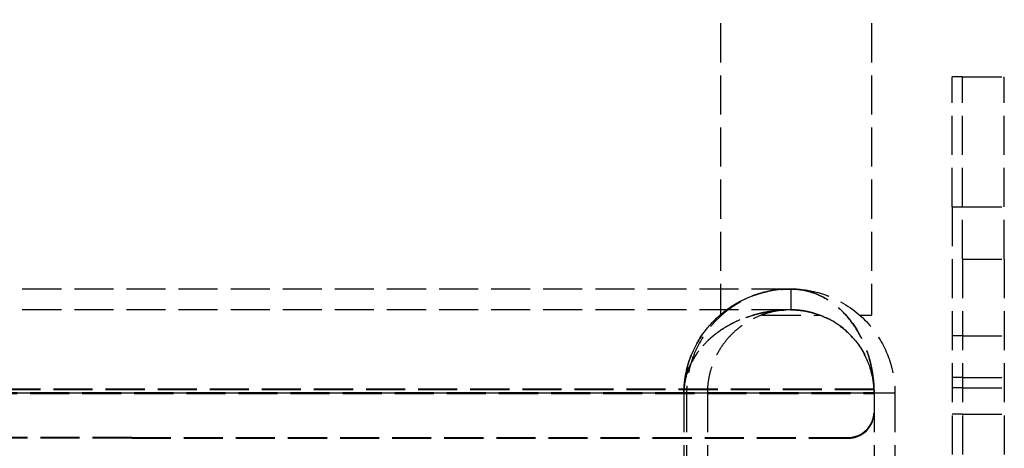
# Model space of a CAD drawing. Header units: millimetres. Extents: x -108 to 0, y 0 to 534.
# Tile 5 of 12: x -38 to 0, y 51 to 67. Entities that reach past the tile are written whole.
import ezdxf

# ---------------------------------------------------------------- set-up
doc = ezdxf.new("R2010")
doc.units = ezdxf.units.MM
doc.header["$LTSCALE"] = 10
doc.linetypes.add('ALLCAD_Strich', pattern=[0.2, 0.15, -0.05])
doc.layers.add('BESCH_KONT_sich_schn_ansi_2d', color=40, linetype='Continuous')

msp = doc.modelspace()

# ---------------------------------------------------------------- linework, layer by layer
at = {"layer": 'BESCH_KONT_sich_schn_ansi_2d', "linetype": 'ALLCAD_Strich', "extrusion": (0, 1, -2.22045e-16)}
for p, q in [((-10.9, 117), (-10.9, 56.8)), ((-5.1, 117), (-5.1, 55.8)), ((-1.6, 64.95), (-2, 64.95)), ((-2, 59.95), (-2, 64.95)), ((-1.6, 57.95), (-1.6, 64.95)), ((-1.6, 64.95), (0, 64.95)), ((0, 57.95), (0, 64.95)), ((-2, 59.95), (-1.6, 59.95)), ((-2, 59.95), (-2, 48.796)), ((-1.6, 59.95), (0, 59.95)), ((-1.6, 57.95), (-1.6, 8.014)), ((-1.6, 57.95), (0, 57.95)), ((0, 57.95), (0, 5.328)), ((-8.2, 56.8), (-104.2, 56.8)), ((-10.9, 56.8), (-10.9, 55.8)), ((-8.2, 56.8), (-8.2, 56)), ((-8.2, 56.8), (-8.2, 56)), ((-8.2, 56.8), (-8.2, 56)), ((-8.2, 56.8), (-8.2, 56.8)), ((-8.2, 56), (-104.2, 56)), ((-8.2, 56), (-8.2, 56)), ((-10.9, 55.8), (-10.846, 55.8)), ((-9.314, 55.8), (-7.086, 55.8)), ((-5.554, 55.8), (-5.1, 55.8)), ((-1.6, 55), (-2, 55)), ((-1.6, 55), (0, 55)), ((-1.6, 53.4), (-2, 53.4)), ((-1.6, 53.4), (0, 53.4)), ((-5.002, 52.954), (-107.398, 52.954)), ((-5.002, 52.923), (-107.398, 52.923)), ((-5.002, 52.923), (-5.002, 52.954)), ((-1.6, 53), (-2, 53)), ((-1.6, 53), (0, 53)), ((-107.4, 52.821), (-5, 52.821)), ((-5, 52.8), (-107.4, 52.8)), ((-107.4, 52.79), (-5, 52.79)), ((-12.3, 52.8), (-12.3, 50.3)), ((-12.2, 52.8), (-12.2, 50.3)), ((-11.4, 52.8), (-11.4, 50.3)), ((-5, 52.821), (-5, 52.8)), ((-4.2, 52.8), (-5, 52.8)), ((-5, 52.8), (-5, 47.8)), ((-4.2, 52.8), (-4.2, 24.8)), ((-1.6, 52), (-2, 52)), ((-1.6, 52), (0, 52)), ((-33.5, 51.1), (-39.5, 51.1)), ((-33.5, 51.069), (-39.5, 51.069)), ((-33.5, 51.1), (-33.5, 51.069)), ((-33.5, 51.1), (-6, 51.1)), ((-33.5, 51.069), (-6, 51.069)), ((-6, 51.069), (-6, 51.1))]:
    msp.add_line(p, q, dxfattribs=at)
at = {"layer": 'BESCH_KONT_sich_schn_ansi_2d', "linetype": 'ALLCAD_Strich'}
for centre in [(-6, 52.099), (-6, 52.068)]:
    msp.add_ellipse(centre, major_axis=(1, 0), ratio=0.999263, start_param=-1.570796, end_param=0, dxfattribs=at)
for points, knots in [([(-8.2, 56.8), (-8.352, 56.8), (-8.505, 56.792), (-8.832, 56.756), (-9.007, 56.726), (-9.31, 56.653), (-9.44, 56.615), (-9.758, 56.505), (-9.946, 56.425), (-10.248, 56.268), (-10.365, 56.2), (-10.6, 56.046), (-10.718, 55.96), (-10.94, 55.778), (-11.044, 55.684), (-11.236, 55.491), (-11.325, 55.393), (-11.685, 54.951), (-11.92, 54.55), (-12.156, 53.874), (-12.215, 53.646), (-12.284, 53.21), (-12.301, 53.002), (-12.3, 52.8)], [0.0000014, 0.0000014, 0.0000014, 0.0000014, 0.0638489, 0.0638489, 0.1376, 0.1376, 0.19291, 0.19291, 0.2750594, 0.2750594, 0.3278134, 0.3278134, 0.3838937, 0.3838937, 0.4357483, 0.4357483, 0.4829411, 0.4829411, 0.6362338, 0.6362338, 0.7088004, 0.7088004, 0.7700799, 0.7700799, 0.7700799, 0.7700799]), ([(-12.3, 52.8), (-12.301, 52.906), (-12.296, 53.013), (-12.278, 53.233), (-12.264, 53.346), (-12.2, 53.714), (-12.132, 53.96), (-11.974, 54.376), (-11.892, 54.549), (-11.68, 54.929), (-11.543, 55.128), (-11.216, 55.524), (-11.022, 55.714), (-10.759, 55.926), (-10.7, 55.971), (-10.519, 56.102), (-10.394, 56.182), (-10.155, 56.318), (-10.042, 56.376), (-9.755, 56.506), (-9.579, 56.571), (-9.287, 56.659), (-9.171, 56.688), (-8.902, 56.744), (-8.749, 56.767), (-8.529, 56.788), (-8.461, 56.792), (-8.329, 56.799), (-8.264, 56.8), (-8.2, 56.8)], [0.0000055, 0.0000055, 0.0000055, 0.0000055, 0.0319489, 0.0319489, 0.0664374, 0.0664374, 0.1456017, 0.1456017, 0.2072075, 0.2072075, 0.2896038, 0.2896038, 0.387616, 0.387616, 0.4154196, 0.4154196, 0.4723343, 0.4723343, 0.5221709, 0.5221709, 0.5971352, 0.5971352, 0.6461995, 0.6461995, 0.7097334, 0.7097334, 0.7379495, 0.7379495, 0.7646458, 0.7646458, 0.7646458, 0.7646458]), ([(-8.2, 56.8), (-8.348, 56.8), (-8.497, 56.792), (-8.816, 56.756), (-8.986, 56.726), (-9.281, 56.653), (-9.407, 56.616), (-9.717, 56.506), (-9.9, 56.426), (-10.194, 56.27), (-10.308, 56.202), (-10.537, 56.049), (-10.653, 55.963), (-10.87, 55.782), (-10.971, 55.688), (-11.159, 55.494), (-11.246, 55.396), (-11.598, 54.954), (-11.828, 54.553), (-12.059, 53.877), (-12.116, 53.648), (-12.187, 53.192), (-12.2, 52.983), (-12.2, 52.8)], [0.0000015, 0.0000015, 0.0000015, 0.0000015, 0.0637413, 0.0637413, 0.1373522, 0.1373522, 0.1925473, 0.1925473, 0.2745083, 0.2745083, 0.3271358, 0.3271358, 0.3832525, 0.3832525, 0.4351398, 0.4351398, 0.4823751, 0.4823751, 0.6358142, 0.6358142, 0.7085858, 0.7085858, 0.7758392, 0.7758392, 0.7758392, 0.7758392]), ([(-8.2, 56.8), (-8.016, 56.8), (-7.836, 56.781), (-7.478, 56.704), (-7.301, 56.646), (-7.015, 56.518), (-6.904, 56.46), (-6.38, 56.141), (-6.037, 55.793), (-5.482, 54.982), (-5.303, 54.545), (-5.159, 54.052), (-5.13, 53.938), (-5.07, 53.653), (-5.044, 53.483), (-5.009, 53.141), (-4.999, 52.971), (-5, 52.8)], [0.000001, 0.000001, 0.000001, 0.000001, 0.0872683, 0.0872683, 0.1738288, 0.1738288, 0.2298469, 0.2298469, 0.4425724, 0.4425724, 0.6699085, 0.6699085, 0.7367233, 0.7367233, 0.8322622, 0.8322622, 0.9253043, 0.9253043, 0.9253043, 0.9253043]), ([(-8.2, 56.8), (-7.975, 56.8), (-7.749, 56.781), (-7.302, 56.704), (-7.08, 56.647), (-6.724, 56.521), (-6.586, 56.463), (-5.933, 56.145), (-5.501, 55.797), (-4.807, 54.988), (-4.581, 54.552), (-4.401, 54.057), (-4.364, 53.942), (-4.289, 53.656), (-4.255, 53.485), (-4.211, 53.142), (-4.2, 52.971), (-4.2, 52.8)], [0.000001, 0.000001, 0.000001, 0.000001, 0.0868989, 0.0868989, 0.1731001, 0.1731001, 0.2289265, 0.2289265, 0.4419088, 0.4419088, 0.6687004, 0.6687004, 0.7352604, 0.7352604, 0.8303924, 0.8303924, 0.9230182, 0.9230182, 0.9230182, 0.9230182]), ([(-5.002, 52.954), (-5.011, 53.283), (-5.053, 53.604), (-5.208, 54.262), (-5.326, 54.587), (-5.574, 55.099), (-5.694, 55.3), (-5.971, 55.683), (-6.129, 55.861), (-6.572, 56.271), (-6.872, 56.462), (-7.346, 56.661), (-7.514, 56.713), (-7.853, 56.783), (-8.025, 56.8), (-8.2, 56.8)], [0.000001, 0.000001, 0.000001, 0.000001, 0.0989877, 0.0989877, 0.2103913, 0.2103913, 0.2934416, 0.2934416, 0.385792, 0.385792, 0.5381979, 0.5381979, 0.6199687, 0.6199687, 0.7027024, 0.7027024, 0.7027024, 0.7027024]), ([(-8.2, 56), (-8.356, 56), (-8.512, 55.993), (-8.848, 55.963), (-9.028, 55.937), (-9.34, 55.876), (-9.473, 55.844), (-9.8, 55.751), (-9.995, 55.682), (-10.306, 55.548), (-10.426, 55.489), (-10.61, 55.389), (-10.676, 55.352), (-10.855, 55.241), (-10.969, 55.163), (-11.129, 55.04), (-11.179, 54.999), (-11.316, 54.882), (-11.402, 54.802), (-11.618, 54.575), (-11.745, 54.42), (-12.006, 54.017), (-12.129, 53.758), (-12.239, 53.361), (-12.263, 53.245), (-12.293, 53.02), (-12.301, 52.908), (-12.3, 52.8)], [0.000001, 0.000001, 0.000001, 0.000001, 0.0593867, 0.0593867, 0.128098, 0.128098, 0.1796046, 0.1796046, 0.2558923, 0.2558923, 0.304535, 0.304535, 0.3318778, 0.3318778, 0.3804762, 0.3804762, 0.4029998, 0.4029998, 0.4431457, 0.4431457, 0.509145, 0.509145, 0.5987245, 0.5987245, 0.6349788, 0.6349788, 0.6668323, 0.6668323, 0.6668323, 0.6668323]), ([(-12.3, 52.8), (-12.301, 52.882), (-12.297, 52.964), (-12.28, 53.134), (-12.266, 53.221), (-12.207, 53.506), (-12.144, 53.695), (-11.998, 54.016), (-11.922, 54.149), (-11.727, 54.443), (-11.6, 54.597), (-11.381, 54.821), (-11.295, 54.901), (-11.104, 55.062), (-10.997, 55.142), (-10.769, 55.297), (-10.644, 55.372), (-10.392, 55.507), (-10.262, 55.568), (-10.027, 55.666), (-9.923, 55.705), (-9.658, 55.794), (-9.495, 55.839), (-9.223, 55.9), (-9.115, 55.921), (-8.863, 55.96), (-8.72, 55.976), (-8.451, 55.996), (-8.326, 56), (-8.2, 56)], [0.0000016, 0.0000016, 0.0000016, 0.0000016, 0.0246958, 0.0246958, 0.0513706, 0.0513706, 0.1129712, 0.1129712, 0.161578, 0.161578, 0.2275387, 0.2275387, 0.2678711, 0.2678711, 0.3143547, 0.3143547, 0.3658038, 0.3658038, 0.4184633, 0.4184633, 0.4595872, 0.4595872, 0.5226211, 0.5226211, 0.5643028, 0.5643028, 0.6188118, 0.6188118, 0.6664292, 0.6664292, 0.6664292, 0.6664292]), ([(-8.2, 56), (-8.322, 56), (-8.445, 55.993), (-8.709, 55.963), (-8.85, 55.937), (-9.095, 55.874), (-9.2, 55.842), (-9.457, 55.747), (-9.61, 55.678), (-9.855, 55.541), (-9.949, 55.482), (-10.093, 55.381), (-10.143, 55.343), (-10.283, 55.232), (-10.371, 55.154), (-10.495, 55.03), (-10.534, 54.99), (-10.64, 54.872), (-10.707, 54.792), (-10.874, 54.566), (-10.972, 54.411), (-11.174, 54.009), (-11.268, 53.752), (-11.353, 53.358), (-11.372, 53.242), (-11.394, 53.018), (-11.4, 52.908), (-11.4, 52.8)], [0.000001, 0.000001, 0.000001, 0.000001, 0.0597185, 0.0597185, 0.1288653, 0.1288653, 0.1807269, 0.1807269, 0.2575961, 0.2575961, 0.306597, 0.306597, 0.3338519, 0.3338519, 0.3822933, 0.3822933, 0.4047007, 0.4047007, 0.444641, 0.444641, 0.5103283, 0.5103283, 0.5991868, 0.5991868, 0.6352032, 0.6352032, 0.6668755, 0.6668755, 0.6668755, 0.6668755]), ([(-8.2, 56), (-7.982, 56), (-7.768, 55.979), (-7.485, 55.92), (-7.415, 55.903), (-7.078, 55.809), (-6.813, 55.699), (-6.413, 55.461), (-6.269, 55.358), (-6.056, 55.178), (-5.984, 55.111), (-5.843, 54.967), (-5.774, 54.889), (-5.435, 54.47), (-5.274, 54.128), (-5.146, 53.761), (-5.12, 53.673), (-5.065, 53.455), (-5.04, 53.324), (-5.008, 53.062), (-4.999, 52.931), (-5, 52.8)], [0.000001, 0.000001, 0.000001, 0.000001, 0.0916031, 0.0916031, 0.1218988, 0.1218988, 0.2371137, 0.2371137, 0.3055893, 0.3055893, 0.342095, 0.342095, 0.3794129, 0.3794129, 0.5329508, 0.5329508, 0.5795801, 0.5795801, 0.6461308, 0.6461308, 0.7108036, 0.7108036, 0.7108036, 0.7108036]), ([(-8.2, 56), (-8.037, 56), (-7.873, 55.988), (-7.547, 55.937), (-7.385, 55.899), (-6.933, 55.755), (-6.643, 55.615), (-6.213, 55.316), (-6.06, 55.188), (-5.846, 54.97), (-5.777, 54.892), (-5.408, 54.437), (-5.256, 54.078), (-5.147, 53.764), (-5.121, 53.676), (-5.065, 53.457), (-5.041, 53.325), (-5.008, 53.063), (-5, 52.931), (-5, 52.8)], [0.000001, 0.000001, 0.000001, 0.000001, 0.0697177, 0.0697177, 0.1387353, 0.1387353, 0.2666929, 0.2666929, 0.3412644, 0.3412644, 0.3785574, 0.3785574, 0.5484548, 0.5484548, 0.6121851, 0.6121851, 0.7031132, 0.7031132, 0.7914608, 0.7914608, 0.7914608, 0.7914608]), ([(-5.002, 52.923), (-5.011, 53.178), (-5.05, 53.425), (-5.194, 53.932), (-5.304, 54.183), (-5.534, 54.58), (-5.647, 54.737), (-6.068, 55.232), (-6.424, 55.494), (-6.904, 55.728), (-7.016, 55.775), (-7.301, 55.876), (-7.478, 55.923), (-7.835, 55.985), (-8.016, 56), (-8.2, 56)], [0.000001, 0.000001, 0.000001, 0.000001, 0.07658, 0.07658, 0.1637635, 0.1637635, 0.2304667, 0.2304667, 0.3958816, 0.3958816, 0.4445276, 0.4445276, 0.5201248, 0.5201248, 0.5970559, 0.5970559, 0.5970559, 0.5970559])]:
    msp.add_open_spline(points, degree=3, knots=knots, dxfattribs=at)
for points in [[(-5, 52.821), (-5, 52.865), (-5, 52.909), (-5.002, 52.954)], [(-5, 52.79), (-5, 52.834), (-5, 52.878), (-5.002, 52.923)]]:
    msp.add_open_spline(points, degree=3, dxfattribs=at)

doc.saveas('drawing.dxf')
